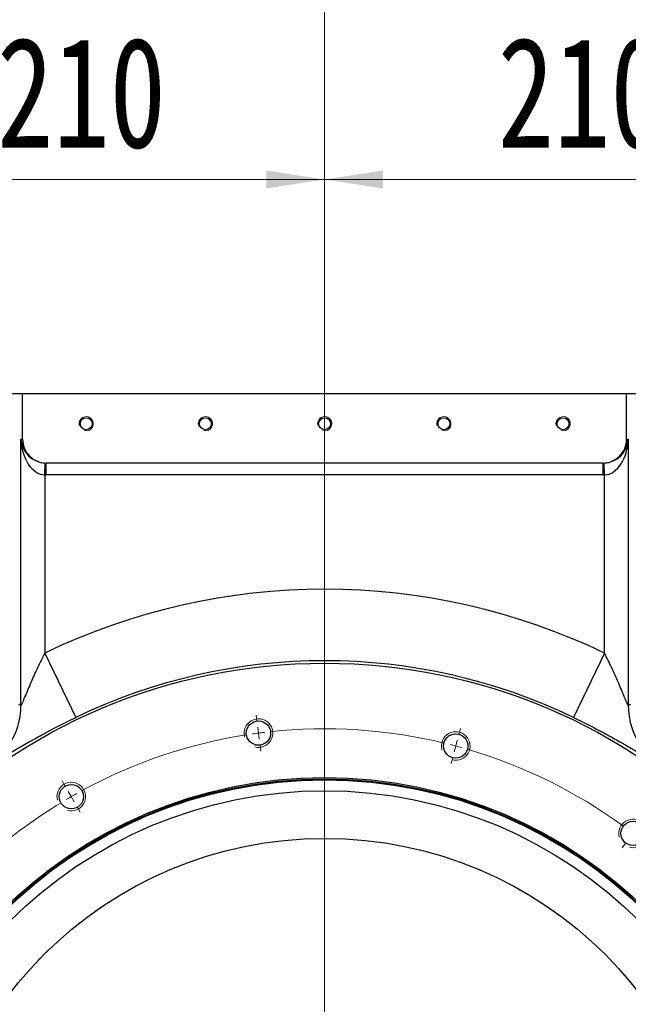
# Model space of a CAD drawing. Header units: millimetres. Extents: x -7 to 844, y 0 to 594.
# Tile 131 of 137: x 580 to 632, y 463 to 546. Entities that reach past the tile are written whole.
import ezdxf

# ---------------------------------------------------------------- set-up
doc = ezdxf.new("R2010")
doc.units = ezdxf.units.MM
doc.styles.add('SLDTEXTSTYLE3', font='HYSWLONGFANGSONG.TTF')
doc.dimstyles.new('SLDDIMSTYLE11', dxfattribs={"dimtxt": 9.875366, "dimasz": 4.884615, "dimexe": 0, "dimexo": 0.0625, "dimgap": 2.468842, "dimtad": 2, "dimlfac": 5, "dimrnd": 1e-09, "dimzin": 12, "dimdsep": 46, "dimtxsty": 'SLDTEXTSTYLE3', "dimsah": 1, "dimcen": 0.09, "dimadec": 0, "dimazin": 3, "dimtfac": 1, "dimtdec": 3, "dimtofl": 0, "dimtmove": 0, "dimatfit": 3, "dimfxl": 1, "dimfrac": 2, "dimtolj": 1, "dimtzin": 12, "dimarcsym": 0})

# ---------------------------------------------------------------- blocks, each defined once
blk = doc.blocks.new('_D_30')
at = {"color": 7, "linetype": 'Continuous', "lineweight": 18}
for p, q in [((530.518, 469.792), (530.518, 553.392)), ((606.057, 486.792), (606.057, 553.392)), ((530.518, 552.392), (606.057, 552.392))]:
    blk.add_line(p, q, dxfattribs=at)
for points in [[(530.518, 552.392), (535.403, 551.64), (535.403, 553.143)], [(606.057, 552.392), (601.173, 553.143), (601.173, 551.64)]]:
    blk.add_solid(points, dxfattribs=at)
at = {"color": 7, "linetype": 'Continuous', "lineweight": 18, "insert": (561.805, 564.329), "char_height": 9.2604, "attachment_point": 1, "style": 'SLDTEXTSTYLE3'}
blk.add_mtext('378', dxfattribs=at)
blk = doc.blocks.new('_D_31')
at = {"color": 7, "linetype": 'Continuous', "lineweight": 18}
for p, q in [((606.057, 486.792), (606.057, 553.392)), ((699.057, 494.026), (699.057, 553.392)), ((606.057, 552.392), (699.057, 552.392))]:
    blk.add_line(p, q, dxfattribs=at)
for points in [[(606.057, 552.392), (610.942, 551.64), (610.942, 553.143)], [(699.057, 552.392), (694.173, 553.143), (694.173, 551.64)]]:
    blk.add_solid(points, dxfattribs=at)
at = {"color": 7, "linetype": 'Continuous', "lineweight": 18, "insert": (646.075, 564.329), "char_height": 9.2604, "attachment_point": 1, "style": 'SLDTEXTSTYLE3'}
blk.add_mtext('465', dxfattribs=at)
blk = doc.blocks.new('_D_33')
at = {"color": 7, "linetype": 'Continuous', "lineweight": 18}
for p, q in [((564.057, 506.492), (564.057, 533.392)), ((606.057, 486.792), (606.057, 533.392)), ((564.057, 532.392), (606.057, 532.392))]:
    blk.add_line(p, q, dxfattribs=at)
for points in [[(564.057, 532.392), (568.942, 531.64), (568.942, 533.143)], [(606.057, 532.392), (601.173, 533.143), (601.173, 531.64)]]:
    blk.add_solid(points, dxfattribs=at)
at = {"color": 7, "linetype": 'Continuous', "lineweight": 18, "insert": (578.575, 544.329), "char_height": 9.2604, "attachment_point": 1, "style": 'SLDTEXTSTYLE3'}
blk.add_mtext('210', dxfattribs=at)
blk = doc.blocks.new('_D_34')
at = {"color": 7, "linetype": 'Continuous', "lineweight": 18}
for p, q in [((606.057, 486.792), (606.057, 533.392)), ((648.057, 506.492), (648.057, 533.392)), ((606.057, 532.392), (648.057, 532.392))]:
    blk.add_line(p, q, dxfattribs=at)
for points in [[(606.057, 532.392), (610.942, 531.64), (610.942, 533.143)], [(648.057, 532.392), (643.173, 533.143), (643.173, 531.64)]]:
    blk.add_solid(points, dxfattribs=at)
at = {"color": 7, "linetype": 'Continuous', "lineweight": 18, "insert": (620.575, 544.329), "char_height": 9.2604, "attachment_point": 1, "style": 'SLDTEXTSTYLE3'}
blk.add_mtext('210', dxfattribs=at)
blk = doc.blocks.new('_D_53')
at = {"color": 7, "linetype": 'Continuous', "lineweight": 18}
for p, q in [((580.727, 514.392), (476.518, 514.392)), ((477.518, 443.792), (477.518, 514.392)), ((563.057, 443.792), (476.518, 443.792))]:
    blk.add_line(p, q, dxfattribs=at)
for points in [[(477.518, 514.392), (476.767, 509.507), (478.27, 509.507)], [(477.518, 443.792), (478.27, 448.676), (476.767, 448.676)]]:
    blk.add_solid(points, dxfattribs=at)
at = {"color": 7, "linetype": 'Continuous', "lineweight": 18, "insert": (465.581, 472.609), "char_height": 9.2604, "attachment_point": 1, "rotation": 90, "style": 'SLDTEXTSTYLE3'}
blk.add_mtext('353', dxfattribs=at)
blk = doc.blocks.new('SW_CENTERMARKSYMBOL_10')
at = {"color": 0, "linetype": 'Continuous', "lineweight": 18}
for p, q in [((31.128, 64.378), (31.06, 64.893)), ((31.259, 63.386), (31.193, 63.882)), ((36.806, 22.25), (36.806, 64.25)), ((48.065, 63.268), (48.199, 63.77)), ((31.259, 63.386), (31.324, 62.891)), ((31.389, 62.395), (31.457, 61.879)), ((47.806, 62.302), (47.676, 61.819)), ((47.806, 62.302), (47.935, 62.785)), ((47.547, 61.336), (47.412, 60.834)), ((15.056, 58.922), (14.796, 59.372)), ((15.556, 58.056), (15.306, 58.489)), ((15.556, 58.056), (15.806, 57.623)), ((16.056, 57.19), (16.316, 56.74)), ((62.07, 54.174), (61.753, 53.762))]:
    blk.add_line(p, q, dxfattribs=at)
for start, end in [(76.34814, 96.15186), (98.84814, 118.65186), (97.5, 98.17407), (96.82593, 97.5), (75, 75.67407), (74.32593, 75), (53.84814, 73.65186), (120, 120.67407), (119.32593, 120), (121.34814, 141.15186)]:
    blk.add_arc((36.806, 21.25), 42.5, start, end, dxfattribs=at)

msp = doc.modelspace()

# ---------------------------------------------------------------- linework, layer by layer
at = {"color": 7, "linetype": 'Continuous', "lineweight": 25}
for p, q in [((580.727007, 514.39157), (579.644463, 514.39157)), ((580.727007, 510.59157), (580.727007, 514.39157)), ((631.387324, 514.39157), (580.727007, 514.39157)), ((631.387324, 510.59157), (631.387324, 514.39157)), ((632.469868, 514.39157), (631.387324, 514.39157)), ((580.589762, 510.59157), (580.727007, 510.59157)), ((580.589762, 488.258034), (580.589762, 510.59157)), ((631.387324, 510.59157), (631.52457, 510.59157)), ((631.52457, 510.59157), (631.52457, 488.258034)), ((582.588543, 507.593398), (582.623421, 508.592789)), ((582.728226, 508.59157), (582.693306, 508.59157)), ((582.693306, 507.59157), (582.693306, 508.59157)), ((629.386105, 508.59157), (582.728226, 508.59157)), ((629.421026, 508.59157), (629.386105, 508.59157)), ((629.421026, 507.59157), (629.421026, 508.59157)), ((629.525788, 507.593398), (629.49091, 508.592789)), ((582.588543, 507.593398), (582.588543, 492.650112)), ((629.421026, 507.59157), (582.693306, 507.59157)), ((629.525788, 492.650112), (629.525788, 507.593398)), ((582.588543, 492.650112), (585.184834, 487.244982)), ((629.525788, 492.650112), (626.929498, 487.244982)), ((580.37402, 488.369527), (580.589762, 488.258034)), ((631.52457, 488.258034), (631.740312, 488.369527))]:
    msp.add_line(p, q, dxfattribs=at)
for centre, radius in [((586.057166, 511.89157), 0.5), ((596.057166, 511.89157), 0.5), ((606.057166, 511.89157), 0.5), ((616.057166, 511.89157), 0.5), ((626.057166, 511.89157), 0.5), ((606.057166, 443.79157), 48), ((600.509803, 485.927977), 1.02), ((617.056975, 484.843418), 1.02), ((606.057166, 443.79157), 38.4), ((606.057166, 443.79157), 38.3), ((606.057166, 443.79157), 38.22), ((606.057166, 443.79157), 37.3), ((584.807166, 480.59765), 1.02), ((631.929526, 477.509087), 1.02), ((606.057166, 443.79157), 33.3)]:
    msp.add_circle(centre, radius, dxfattribs=at)
at = {"color": 7, "linetype": 'Continuous', "lineweight": 18}
for centre, radius in [((586.057166, 511.89157), 0.6), ((596.057166, 511.89157), 0.6), ((606.057166, 511.89157), 0.6), ((616.057166, 511.89157), 0.6), ((626.057166, 511.89157), 0.6), ((600.509803, 485.927977), 1.2), ((617.056975, 484.843418), 1.2), ((584.807166, 480.59765), 1.2), ((631.929526, 477.509087), 1.2)]:
    msp.add_arc(centre, radius, 255, 195, dxfattribs=at)
at = {"color": 7, "linetype": 'Continuous', "lineweight": 25}
for centre, radius, start, end in [((606.057166, 443.79157), 54.202706, 64.34324865, 115.65675135), ((606.057166, 443.79157), 48.206361, 64.34324865, 115.65675135), ((574.585722, 488.262015), 6.004041, 305.32059972, 359.96200658), ((637.528609, 488.262015), 6.004041, 180.03799342, 234.67940028)]:
    msp.add_arc(centre, radius, start, end, dxfattribs=at)
for centre, major_axis, ratio, start_param, end_param in [((582.588543, 510.59157), (1.461799, -1.440697), 0.948984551, 3.945897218, 5.48178696), ((582.588543, 510.59157), (-0.12537, 2.998839), 0.665613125, 1.54297675, 3.078866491), ((582.728226, 510.59157), (-2.001219, 0), 0.999390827, 0, 1.570796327), ((629.386105, 510.59157), (-2.001219, 0), 0.999390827, 1.570796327, 3.141592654), ((629.525788, 510.59157), (1.461799, 1.440697), 0.948984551, 3.942991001, 5.478880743), ((629.525788, 510.59157), (0.12537, 2.998839), 0.665613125, 3.204318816, 4.740208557), ((582.693306, 510.59157), (2.002438, 0), 0.998782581, 4.677482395, 4.71238898), ((629.421026, 510.59157), (2.002438, 0), 0.998782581, 4.71238898, 4.747295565), ((582.693306, 510.59157), (-3.001829, 0), 0.999390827, 1.535889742, 1.570796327), ((629.421026, 510.59157), (-3.001829, 0), 0.999390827, 1.570796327, 1.605702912)]:
    msp.add_ellipse(centre, major_axis=major_axis, ratio=ratio, start_param=start_param, end_param=end_param, dxfattribs=at)
for points, knots in [([(582.588543, 492.650112), (582.375256, 492.240311), (582.172405, 491.828375), (581.880644, 491.20828), (581.78548, 491.001194), (581.600218, 490.589666), (581.509945, 490.384847), (581.333731, 489.978028), (581.24767, 489.775698), (581.081639, 489.380554), (581.001386, 489.186985), (580.886053, 488.908618), (580.848938, 488.819032), (580.778045, 488.649223), (580.74423, 488.568861), (580.697207, 488.460142), (580.682069, 488.425721), (580.654383, 488.364585), (580.64174, 488.337642), (580.619588, 488.293489), (580.610348, 488.276857), (580.596504, 488.257047), (580.591813, 488.253788), (580.589762, 488.258034)], [0, 0, 0, 0, 0.25, 0.25, 0.375, 0.375, 0.5, 0.5, 0.625, 0.625, 0.75, 0.75, 0.8125, 0.8125, 0.875, 0.875, 0.90625, 0.90625, 0.9375, 0.9375, 0.96875, 0.96875, 1, 1, 1, 1]), ([(631.52457, 488.258034), (631.522531, 488.253814), (631.517973, 488.256897), (631.504194, 488.276498), (631.494868, 488.293273), (631.473074, 488.33665), (631.460501, 488.363394), (631.432852, 488.424391), (631.417981, 488.458182), (631.386621, 488.530646), (631.37008, 488.569447), (631.336125, 488.649786), (631.318661, 488.69144), (631.265051, 488.819854), (631.227581, 488.910303), (631.11216, 489.188881), (631.032064, 489.382059), (630.866511, 489.776047), (630.781019, 489.977054), (630.604586, 490.384394), (630.514142, 490.589599), (630.329068, 491.000717), (630.234334, 491.206882), (630.039975, 491.620012), (629.940238, 491.827192), (629.736512, 492.239688), (629.632401, 492.445271), (629.525788, 492.650112)], [0, 0, 0, 0, 0.03125, 0.03125, 0.0625, 0.0625, 0.09375, 0.09375, 0.125, 0.125, 0.15625, 0.15625, 0.1875, 0.1875, 0.25, 0.25, 0.375, 0.375, 0.5, 0.5, 0.625, 0.625, 0.75, 0.75, 0.875, 0.875, 1, 1, 1, 1]), ([(578.056964, 483.363139), (578.074275, 483.353148), (578.136022, 483.375107), (578.293209, 483.453335), (578.356576, 483.48707), (578.505018, 483.569381), (578.589185, 483.617446), (578.776746, 483.726396), (578.880142, 483.787283), (579.049611, 483.887727), (579.108501, 483.92273), (579.231128, 483.995723), (579.294987, 484.033786), (579.623664, 484.229716), (579.917934, 484.405205), (580.324519, 484.644259), (580.407792, 484.693065), (580.578316, 484.792618), (580.665768, 484.84348), (580.93207, 484.997673), (581.115159, 485.102783), (581.68099, 485.424145), (582.080135, 485.646348), (582.608554, 485.932443), (582.715935, 485.990195), (582.931551, 486.105351), (583.040008, 486.162876), (583.367328, 486.335245), (583.588137, 486.449881), (584.258486, 486.792691), (584.715886, 487.019728), (585.184834, 487.244982)], [0, 0, 0, 0, 0.125, 0.125, 0.1875, 0.1875, 0.25, 0.25, 0.3125, 0.3125, 0.34375, 0.34375, 0.375, 0.375, 0.5, 0.5, 0.53125, 0.53125, 0.5625, 0.5625, 0.625, 0.625, 0.75, 0.75, 0.78125, 0.78125, 0.8125, 0.8125, 0.875, 0.875, 1, 1, 1, 1]), ([(626.929498, 487.244982), (627.398549, 487.019678), (627.859027, 486.791153), (628.537635, 486.443985), (628.762377, 486.327226), (629.199668, 486.096787), (629.413229, 485.982598), (630.039426, 485.643416), (630.437695, 485.421725), (630.9121, 485.152222), (631.006062, 485.098557), (631.190028, 484.992983), (631.280036, 484.941073), (631.544293, 484.788023), (631.712791, 484.689551), (632.195984, 484.405434), (632.488609, 484.230944), (632.816493, 484.035486), (632.880264, 483.997474), (633.003393, 483.92418), (633.062471, 483.889063), (633.232354, 483.788366), (633.335824, 483.72743), (633.523311, 483.618502), (633.607328, 483.570509), (633.755432, 483.488332), (633.81965, 483.454097), (633.978161, 483.375124), (634.040042, 483.35314), (634.057367, 483.363139)], [0, 0, 0, 0, 0.125, 0.125, 0.1875, 0.1875, 0.25, 0.25, 0.375, 0.375, 0.40625, 0.40625, 0.4375, 0.4375, 0.5, 0.5, 0.625, 0.625, 0.65625, 0.65625, 0.6875, 0.6875, 0.75, 0.75, 0.8125, 0.8125, 0.875, 0.875, 1, 1, 1, 1])]:
    msp.add_open_spline(points, degree=3, knots=knots, dxfattribs=at)

# ---------------------------------------------------------------- block references
at = {"color": 7, "linetype": 'Continuous', "lineweight": 18}
msp.add_blockref('SW_CENTERMARKSYMBOL_10', (569.251086, 422.54157), dxfattribs=at)

# ---------------------------------------------------------------- dimensions: what is measured, and where the dimension line sits
dim = msp.add_linear_dim(base=(606.057166, 552.39157), p1=(530.51806, 469.79157), p2=(606.057166, 486.79157), text='378', dimstyle='SLDDIMSTYLE11', dxfattribs=at)
dim.commit()
dim.dimension.update_dxf_attribs({"geometry": '_D_30', "text_midpoint": (568.287613, 552.39157), "dimtype": 160})
for base, p1, p2, picture, middle in [((699.057166, 552.39157), (606.057166, 486.79157), (699.057166, 494.025881), '_D_31', (652.557166, 552.39157)), ((606.057166, 532.39157), (564.057166, 506.49157), (606.057166, 486.79157), '_D_33', (585.057166, 532.39157)), ((648.057166, 532.39157), (606.057166, 486.79157), (648.057166, 506.49157), '_D_34', (627.057166, 532.39157))]:
    dim = msp.add_linear_dim(base=base, p1=p1, p2=p2, dimstyle='SLDDIMSTYLE11', dxfattribs=at)
    dim.commit()
    dim.dimension.update_dxf_attribs({"geometry": picture, "text_midpoint": middle, "dimtype": 160})
dim = msp.add_linear_dim(base=(477.51806, 514.39157), p1=(563.057166, 443.79157), p2=(580.727007, 514.39157), angle=90, dimstyle='SLDDIMSTYLE11', dxfattribs=at)
dim.commit()
dim.dimension.update_dxf_attribs({"geometry": '_D_53', "text_midpoint": (477.51806, 479.09157), "dimtype": 160})

doc.saveas('drawing.dxf')
